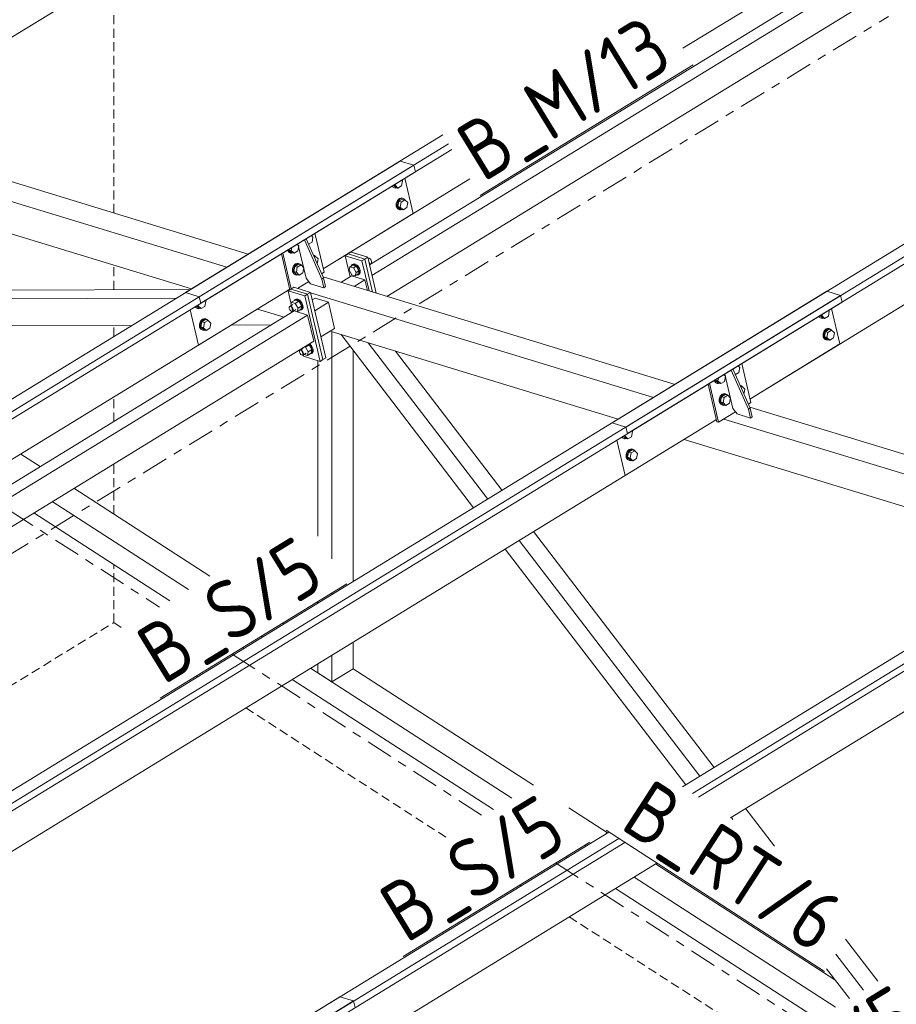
# Model space of a CAD drawing. Header units: millimetres. Extents: x 581 to 1768, y 561 to 1400.
# Tile 80 of 91: x 1296 to 1354, y 1262 to 1328. Entities that reach past the tile are written whole.
import ezdxf

# ---------------------------------------------------------------- set-up
doc = ezdxf.new("R2010")
doc.units = ezdxf.units.MM
doc.header["$LTSCALE"] = 0.6
for name, pattern in [('VERDECKT2', [1.5, 1, -0.5]), ('XKITLINE00', [0]), ('XKITLINE03', [6, 3, -1, 1, -1])]:
    doc.linetypes.add(name, pattern=pattern)
for name, color, linetype, lineweight in [('Bolt', 7, 'Continuous', 0), ('Part', 2, 'Continuous', 0), ('PartMark', 3, 'Continuous', 0), ('S-GRID', 1, 'Continuous', 0)]:
    doc.layers.add(name, color=color, linetype=linetype, lineweight=lineweight)
doc.styles.add('ISOCPEUR', font='ISOCPEUR.TTF')

msp = doc.modelspace()

# ---------------------------------------------------------------- linework, layer by layer
at = {"layer": 'Bolt', "color": 3, "linetype": 'XKITLINE00', "lineweight": 0}
for p, q in [((1320.814, 1316.489), (1320.829, 1316.573)), ((1321.31, 1316.793), (1321.247, 1316.455)), ((1321.31, 1316.793), (1321.264, 1316.839)), ((1320.605, 1316.435), (1320.632, 1316.382)), ((1320.632, 1316.382), (1320.767, 1316.318)), ((1320.688, 1316.365), (1320.64, 1316.457)), ((1320.823, 1316.301), (1320.688, 1316.365)), ((1320.696, 1316.491), (1320.832, 1316.353)), ((1320.733, 1316.514), (1320.814, 1316.489)), ((1320.767, 1316.318), (1320.823, 1316.301)), ((1320.999, 1316.303), (1320.814, 1316.489)), ((1320.92, 1316.327), (1320.823, 1316.301)), ((1320.832, 1316.353), (1320.999, 1316.303)), ((1321.247, 1316.455), (1320.999, 1316.303)), ((1320.966, 1315.466), (1320.891, 1315.274)), ((1320.891, 1315.274), (1320.893, 1315.075)), ((1320.946, 1315.257), (1321.021, 1315.449)), ((1320.949, 1315.058), (1320.946, 1315.257)), ((1321.098, 1315.601), (1320.966, 1315.466)), ((1321.05, 1315.42), (1320.987, 1315.082)), ((1321.021, 1315.449), (1321.154, 1315.584)), ((1321.298, 1315.572), (1321.05, 1315.42)), ((1321.05, 1315.42), (1321.217, 1315.369)), ((1321.252, 1315.642), (1321.098, 1315.601)), ((1321.154, 1315.584), (1321.308, 1315.625)), ((1321.154, 1315.031), (1321.217, 1315.369)), ((1321.217, 1315.369), (1321.465, 1315.521)), ((1321.252, 1315.642), (1321.308, 1315.625)), ((1321.298, 1315.572), (1321.465, 1315.521)), ((1321.308, 1315.625), (1321.443, 1315.561)), ((1321.443, 1315.561), (1321.463, 1315.522)), ((1321.465, 1315.521), (1321.65, 1315.335)), ((1321.65, 1315.335), (1321.587, 1314.996)), ((1320.893, 1315.075), (1320.972, 1314.924)), ((1321.028, 1314.907), (1320.949, 1315.058)), ((1320.972, 1314.924), (1321.107, 1314.86)), ((1320.987, 1315.082), (1321.173, 1314.895)), ((1320.987, 1315.082), (1321.154, 1315.031)), ((1321.163, 1314.843), (1321.028, 1314.907)), ((1321.107, 1314.86), (1321.163, 1314.843)), ((1321.339, 1314.844), (1321.154, 1315.031)), ((1321.26, 1314.868), (1321.163, 1314.843)), ((1321.173, 1314.895), (1321.339, 1314.844)), ((1321.587, 1314.996), (1321.339, 1314.844)), ((1315.27, 1312.688), (1315.043, 1312.548)), ((1315.333, 1313.026), (1315.224, 1313.136)), ((1315.333, 1313.026), (1315.27, 1312.688)), ((1313.632, 1312.16), (1313.7, 1312.03)), ((1313.677, 1312.164), (1313.676, 1312.188)), ((1313.756, 1312.013), (1313.677, 1312.164)), ((1313.7, 1312.03), (1313.835, 1311.966)), ((1313.72, 1312.214), (1313.715, 1312.188)), ((1313.715, 1312.188), (1313.9, 1312.001)), ((1313.715, 1312.188), (1313.882, 1312.137)), ((1313.891, 1311.949), (1313.756, 1312.013)), ((1313.835, 1311.966), (1313.891, 1311.949)), ((1313.882, 1312.137), (1313.919, 1312.336)), ((1314.067, 1311.95), (1313.882, 1312.137)), ((1313.988, 1311.974), (1313.891, 1311.949)), ((1313.9, 1312.001), (1314.067, 1311.95)), ((1314.315, 1312.102), (1314.067, 1311.95)), ((1314.378, 1312.441), (1314.269, 1312.551)), ((1314.378, 1312.441), (1314.315, 1312.102)), ((1314.32, 1311.289), (1314.166, 1311.248)), ((1314.222, 1311.231), (1314.376, 1311.272)), ((1314.32, 1311.289), (1314.376, 1311.272)), ((1314.376, 1311.272), (1314.511, 1311.208)), ((1315.352, 1311.848), (1315.466, 1311.794)), ((1315.378, 1311.788), (1315.488, 1311.754)), ((1315.413, 1311.709), (1315.488, 1311.754)), ((1315.466, 1311.794), (1315.486, 1311.755)), ((1315.488, 1311.754), (1315.673, 1311.568)), ((1315.615, 1311.252), (1315.673, 1311.568)), ((1319.002, 1311.605), (1319.009, 1311.61)), ((1319.07, 1311.613), (1319.009, 1311.61)), ((1319.14, 1311.232), (1319.056, 1311.374)), ((1319.142, 1311.569), (1319.07, 1311.613)), ((1319.137, 1311.219), (1319.213, 1311.266)), ((1319.206, 1311.49), (1319.142, 1311.569)), ((1319.244, 1311.397), (1319.206, 1311.49)), ((1319.213, 1311.266), (1319.247, 1311.315)), ((1319.247, 1311.315), (1319.244, 1311.397)), ((1314.034, 1311.114), (1313.959, 1310.921)), ((1313.959, 1310.921), (1313.961, 1310.723)), ((1313.961, 1310.723), (1314.04, 1310.571)), ((1314.014, 1310.904), (1314.089, 1311.097)), ((1314.017, 1310.706), (1314.014, 1310.904)), ((1314.096, 1310.554), (1314.017, 1310.706)), ((1314.166, 1311.248), (1314.034, 1311.114)), ((1314.118, 1311.068), (1314.055, 1310.729)), ((1314.055, 1310.729), (1314.24, 1310.543)), ((1314.055, 1310.729), (1314.222, 1310.678)), ((1314.089, 1311.097), (1314.222, 1311.231)), ((1314.366, 1311.22), (1314.118, 1311.068)), ((1314.118, 1311.068), (1314.285, 1311.017)), ((1314.222, 1310.678), (1314.285, 1311.017)), ((1314.407, 1310.492), (1314.222, 1310.678)), ((1314.285, 1311.017), (1314.533, 1311.169)), ((1314.366, 1311.22), (1314.533, 1311.169)), ((1314.655, 1310.644), (1314.407, 1310.492)), ((1314.511, 1311.208), (1314.531, 1311.17)), ((1314.533, 1311.169), (1314.718, 1310.983)), ((1314.718, 1310.983), (1314.655, 1310.644)), ((1317.746, 1310.813), (1317.8, 1311.04)), ((1317.922, 1310.515), (1317.746, 1310.813)), ((1317.979, 1311.15), (1317.8, 1311.04)), ((1317.8, 1311.04), (1318.031, 1310.97)), ((1317.884, 1311.098), (1317.952, 1311.196)), ((1317.884, 1311.092), (1317.884, 1311.098)), ((1317.952, 1311.196), (1318.011, 1311.233)), ((1317.952, 1311.196), (1318.074, 1311.202)), ((1318.21, 1311.08), (1317.979, 1311.15)), ((1318.134, 1311.239), (1318.011, 1311.233)), ((1318.21, 1311.08), (1318.031, 1310.97)), ((1318.031, 1310.97), (1318.208, 1310.672)), ((1318.074, 1311.202), (1318.219, 1311.115)), ((1318.278, 1311.151), (1318.134, 1311.239)), ((1318.208, 1310.672), (1318.153, 1310.445)), ((1318.387, 1310.782), (1318.208, 1310.672)), ((1318.387, 1310.782), (1318.21, 1311.08)), ((1318.219, 1311.115), (1318.346, 1310.957)), ((1318.406, 1310.993), (1318.278, 1311.151)), ((1318.387, 1310.782), (1318.333, 1310.555)), ((1318.346, 1310.957), (1318.423, 1310.771)), ((1318.428, 1310.607), (1318.36, 1310.508)), ((1318.482, 1310.807), (1318.406, 1310.993)), ((1318.42, 1310.545), (1318.487, 1310.643)), ((1318.423, 1310.771), (1318.428, 1310.607)), ((1318.487, 1310.643), (1318.482, 1310.807)), ((1319.095, 1311.204), (1319.14, 1311.232)), ((1319.114, 1311.123), (1319.14, 1311.232)), ((1314.04, 1310.571), (1314.175, 1310.507)), ((1314.231, 1310.49), (1314.096, 1310.554)), ((1314.175, 1310.507), (1314.231, 1310.49)), ((1314.328, 1310.516), (1314.231, 1310.49)), ((1314.24, 1310.543), (1314.407, 1310.492)), ((1318.153, 1310.445), (1317.922, 1310.515)), ((1318.333, 1310.555), (1318.153, 1310.445)), ((1318.36, 1310.508), (1318.248, 1310.503)), ((1318.36, 1310.508), (1318.42, 1310.545)), ((1308.178, 1308.742), (1308.115, 1308.404)), ((1308.178, 1308.742), (1308.132, 1308.789)), ((1313.856, 1308.451), (1313.91, 1308.678)), ((1313.91, 1308.678), (1314.149, 1308.825)), ((1313.91, 1308.678), (1314.154, 1308.604)), ((1314.083, 1308.784), (1314.131, 1308.854)), ((1314.131, 1308.854), (1314.191, 1308.891)), ((1314.131, 1308.854), (1314.254, 1308.86)), ((1314.393, 1308.75), (1314.149, 1308.825)), ((1314.154, 1308.604), (1314.393, 1308.75)), ((1314.314, 1308.897), (1314.191, 1308.891)), ((1314.254, 1308.86), (1314.398, 1308.773)), ((1314.458, 1308.809), (1314.314, 1308.897)), ((1314.58, 1308.436), (1314.393, 1308.75)), ((1314.398, 1308.773), (1314.526, 1308.615)), ((1314.586, 1308.651), (1314.458, 1308.809)), ((1314.662, 1308.465), (1314.586, 1308.651)), ((1307.472, 1308.384), (1307.5, 1308.331)), ((1307.5, 1308.331), (1307.635, 1308.267)), ((1307.556, 1308.314), (1307.508, 1308.406)), ((1307.69, 1308.25), (1307.556, 1308.314)), ((1307.564, 1308.44), (1307.7, 1308.303)), ((1307.601, 1308.463), (1307.682, 1308.438)), ((1307.635, 1308.267), (1307.69, 1308.25)), ((1307.682, 1308.438), (1307.697, 1308.522)), ((1307.867, 1308.252), (1307.682, 1308.438)), ((1307.787, 1308.276), (1307.69, 1308.25)), ((1307.7, 1308.303), (1307.867, 1308.252)), ((1308.115, 1308.404), (1307.867, 1308.252)), ((1313.746, 1308.355), (1313.78, 1308.404)), ((1313.748, 1308.273), (1313.746, 1308.355)), ((1313.787, 1308.18), (1313.748, 1308.273)), ((1313.78, 1308.404), (1313.995, 1308.536)), ((1313.78, 1308.404), (1313.841, 1308.407)), ((1313.85, 1308.101), (1313.787, 1308.18)), ((1313.841, 1308.407), (1313.913, 1308.363)), ((1313.923, 1308.057), (1313.85, 1308.101)), ((1313.913, 1308.363), (1313.977, 1308.284)), ((1313.984, 1308.06), (1313.923, 1308.057)), ((1313.977, 1308.284), (1314.015, 1308.191)), ((1313.984, 1308.06), (1314.199, 1308.192)), ((1314.018, 1308.109), (1313.984, 1308.06)), ((1314.015, 1308.191), (1314.018, 1308.109)), ((1314.072, 1308.114), (1314.283, 1308.05)), ((1314.154, 1308.604), (1314.341, 1308.289)), ((1314.283, 1308.05), (1314.341, 1308.289)), ((1314.283, 1308.05), (1314.522, 1308.196)), ((1314.341, 1308.289), (1314.58, 1308.436)), ((1314.54, 1308.166), (1314.468, 1308.163)), ((1314.522, 1308.196), (1314.58, 1308.436)), ((1314.526, 1308.615), (1314.602, 1308.429)), ((1314.607, 1308.265), (1314.54, 1308.166)), ((1314.54, 1308.166), (1314.599, 1308.203)), ((1314.599, 1308.203), (1314.667, 1308.301)), ((1314.602, 1308.429), (1314.607, 1308.265)), ((1314.667, 1308.301), (1314.662, 1308.465)), ((1349.782, 1308.095), (1349.719, 1307.756)), ((1349.782, 1308.095), (1349.736, 1308.141)), ((1307.834, 1307.415), (1307.759, 1307.223)), ((1307.814, 1307.206), (1307.889, 1307.398)), ((1307.966, 1307.55), (1307.834, 1307.415)), ((1307.918, 1307.369), (1307.855, 1307.031)), ((1307.889, 1307.398), (1308.022, 1307.533)), ((1308.166, 1307.521), (1307.918, 1307.369)), ((1307.918, 1307.369), (1308.085, 1307.318)), ((1308.12, 1307.591), (1307.966, 1307.55)), ((1308.022, 1307.533), (1308.176, 1307.574)), ((1308.022, 1306.98), (1308.085, 1307.318)), ((1308.085, 1307.318), (1308.333, 1307.471)), ((1308.12, 1307.591), (1308.176, 1307.574)), ((1308.166, 1307.521), (1308.333, 1307.471)), ((1308.176, 1307.574), (1308.31, 1307.51)), ((1308.31, 1307.51), (1308.331, 1307.471)), ((1308.333, 1307.471), (1308.518, 1307.284)), ((1349.076, 1307.736), (1349.104, 1307.683)), ((1349.104, 1307.683), (1349.239, 1307.62)), ((1349.159, 1307.666), (1349.111, 1307.758)), ((1349.294, 1307.603), (1349.159, 1307.666)), ((1349.167, 1307.792), (1349.304, 1307.655)), ((1349.204, 1307.815), (1349.285, 1307.79)), ((1349.239, 1307.62), (1349.294, 1307.603)), ((1349.285, 1307.79), (1349.301, 1307.874)), ((1349.471, 1307.604), (1349.285, 1307.79)), ((1349.391, 1307.628), (1349.294, 1307.603)), ((1349.304, 1307.655), (1349.471, 1307.604)), ((1349.719, 1307.756), (1349.471, 1307.604)), ((1307.759, 1307.223), (1307.761, 1307.024)), ((1307.761, 1307.024), (1307.84, 1306.873)), ((1307.817, 1307.007), (1307.814, 1307.206)), ((1307.896, 1306.856), (1307.817, 1307.007)), ((1307.84, 1306.873), (1307.975, 1306.809)), ((1307.855, 1307.031), (1308.04, 1306.844)), ((1307.855, 1307.031), (1308.022, 1306.98)), ((1308.031, 1306.792), (1307.896, 1306.856)), ((1307.975, 1306.809), (1308.031, 1306.792)), ((1308.207, 1306.793), (1308.022, 1306.98)), ((1308.128, 1306.818), (1308.031, 1306.792)), ((1308.04, 1306.844), (1308.207, 1306.793)), ((1308.455, 1306.945), (1308.207, 1306.793)), ((1308.518, 1307.284), (1308.455, 1306.945)), ((1349.437, 1306.767), (1349.362, 1306.575)), ((1349.418, 1306.558), (1349.493, 1306.75)), ((1349.57, 1306.902), (1349.437, 1306.767)), ((1349.522, 1306.722), (1349.459, 1306.383)), ((1349.493, 1306.75), (1349.625, 1306.885)), ((1349.77, 1306.874), (1349.522, 1306.722)), ((1349.522, 1306.722), (1349.688, 1306.671)), ((1349.724, 1306.943), (1349.57, 1306.902)), ((1349.625, 1306.885), (1349.779, 1306.926)), ((1349.626, 1306.332), (1349.688, 1306.671)), ((1349.688, 1306.671), (1349.937, 1306.823)), ((1349.724, 1306.943), (1349.779, 1306.926)), ((1349.77, 1306.874), (1349.937, 1306.823)), ((1349.779, 1306.926), (1349.914, 1306.862)), ((1349.914, 1306.862), (1349.934, 1306.823)), ((1349.937, 1306.823), (1350.122, 1306.636)), ((1349.362, 1306.575), (1349.365, 1306.377)), ((1349.365, 1306.377), (1349.444, 1306.225)), ((1349.42, 1306.36), (1349.418, 1306.558)), ((1349.5, 1306.208), (1349.42, 1306.36)), ((1349.444, 1306.225), (1349.579, 1306.161)), ((1349.459, 1306.383), (1349.644, 1306.197)), ((1349.459, 1306.383), (1349.626, 1306.332)), ((1349.634, 1306.144), (1349.5, 1306.208)), ((1349.579, 1306.161), (1349.634, 1306.144)), ((1349.811, 1306.146), (1349.626, 1306.332)), ((1349.731, 1306.17), (1349.634, 1306.144)), ((1349.644, 1306.197), (1349.811, 1306.146)), ((1350.059, 1306.298), (1349.811, 1306.146)), ((1350.122, 1306.636), (1350.059, 1306.298)), ((1314.426, 1305.438), (1314.46, 1305.488)), ((1314.428, 1305.356), (1314.426, 1305.438)), ((1314.467, 1305.263), (1314.428, 1305.356)), ((1314.46, 1305.488), (1314.675, 1305.619)), ((1314.46, 1305.488), (1314.521, 1305.491)), ((1314.521, 1305.491), (1314.593, 1305.447)), ((1314.536, 1305.534), (1314.542, 1305.562)), ((1314.593, 1305.447), (1314.657, 1305.368)), ((1314.657, 1305.368), (1314.695, 1305.275)), ((1314.776, 1305.705), (1314.834, 1305.687)), ((1314.834, 1305.687), (1315.073, 1305.834)), ((1314.834, 1305.687), (1315.021, 1305.373)), ((1314.963, 1305.133), (1315.021, 1305.373)), ((1315.073, 1305.834), (1315.015, 1305.851)), ((1315.021, 1305.373), (1315.26, 1305.519)), ((1315.05, 1305.873), (1315.078, 1305.856)), ((1315.26, 1305.519), (1315.073, 1305.834)), ((1315.078, 1305.856), (1315.206, 1305.698)), ((1315.138, 1305.893), (1315.11, 1305.91)), ((1315.266, 1305.735), (1315.138, 1305.893)), ((1315.202, 1305.279), (1315.26, 1305.519)), ((1315.206, 1305.698), (1315.282, 1305.512)), ((1315.288, 1305.348), (1315.22, 1305.25)), ((1315.342, 1305.549), (1315.266, 1305.735)), ((1315.279, 1305.286), (1315.347, 1305.385)), ((1315.282, 1305.512), (1315.288, 1305.348)), ((1315.347, 1305.385), (1315.342, 1305.549)), ((1314.531, 1305.184), (1314.467, 1305.263)), ((1314.603, 1305.141), (1314.531, 1305.184)), ((1314.664, 1305.144), (1314.603, 1305.141)), ((1314.664, 1305.144), (1314.879, 1305.275)), ((1314.698, 1305.193), (1314.664, 1305.144)), ((1314.695, 1305.275), (1314.698, 1305.193)), ((1314.752, 1305.198), (1314.963, 1305.133)), ((1314.963, 1305.133), (1315.202, 1305.279)), ((1315.22, 1305.25), (1315.148, 1305.246)), ((1315.22, 1305.25), (1315.279, 1305.286)), ((1343.805, 1304.326), (1343.694, 1304.437)), ((1343.805, 1304.326), (1343.742, 1303.987)), ((1342.103, 1303.462), (1342.172, 1303.329)), ((1342.149, 1303.463), (1342.148, 1303.489)), ((1342.228, 1303.312), (1342.149, 1303.463)), ((1342.193, 1303.517), (1342.187, 1303.487)), ((1342.187, 1303.487), (1342.372, 1303.3)), ((1342.187, 1303.487), (1342.354, 1303.436)), ((1342.354, 1303.436), (1342.392, 1303.639)), ((1342.539, 1303.249), (1342.354, 1303.436)), ((1342.787, 1303.401), (1342.539, 1303.249)), ((1342.85, 1303.74), (1342.739, 1303.852)), ((1342.85, 1303.74), (1342.787, 1303.401)), ((1343.742, 1303.987), (1343.515, 1303.848)), ((1342.172, 1303.329), (1342.307, 1303.265)), ((1342.363, 1303.248), (1342.228, 1303.312)), ((1342.307, 1303.265), (1342.363, 1303.248)), ((1342.46, 1303.274), (1342.363, 1303.248)), ((1342.372, 1303.3), (1342.539, 1303.249)), ((1343.824, 1303.147), (1343.938, 1303.093)), ((1343.851, 1303.087), (1343.96, 1303.054)), ((1343.886, 1303.008), (1343.96, 1303.054)), ((1343.938, 1303.093), (1343.958, 1303.054)), ((1343.96, 1303.054), (1344.145, 1302.867)), ((1344.087, 1302.552), (1344.145, 1302.867)), ((1342.506, 1302.413), (1342.431, 1302.22)), ((1342.431, 1302.22), (1342.433, 1302.022)), ((1342.486, 1302.203), (1342.561, 1302.396)), ((1342.489, 1302.005), (1342.486, 1302.203)), ((1342.638, 1302.548), (1342.506, 1302.413)), ((1342.59, 1302.367), (1342.527, 1302.028)), ((1342.561, 1302.396), (1342.694, 1302.531)), ((1342.838, 1302.519), (1342.59, 1302.367)), ((1342.59, 1302.367), (1342.757, 1302.316)), ((1342.792, 1302.588), (1342.638, 1302.548)), ((1342.694, 1302.531), (1342.848, 1302.572)), ((1342.694, 1301.977), (1342.757, 1302.316)), ((1342.757, 1302.316), (1343.005, 1302.468)), ((1342.792, 1302.588), (1342.848, 1302.572)), ((1342.838, 1302.519), (1343.005, 1302.468)), ((1342.848, 1302.572), (1342.983, 1302.508)), ((1342.983, 1302.508), (1343.003, 1302.469)), ((1343.005, 1302.468), (1343.19, 1302.282)), ((1343.19, 1302.282), (1343.127, 1301.943)), ((1342.433, 1302.022), (1342.512, 1301.87)), ((1342.568, 1301.853), (1342.489, 1302.005)), ((1342.512, 1301.87), (1342.647, 1301.807)), ((1342.527, 1302.028), (1342.712, 1301.842)), ((1342.527, 1302.028), (1342.694, 1301.977)), ((1342.703, 1301.79), (1342.568, 1301.853)), ((1342.647, 1301.807), (1342.703, 1301.79)), ((1342.879, 1301.791), (1342.694, 1301.977)), ((1342.8, 1301.815), (1342.703, 1301.79)), ((1342.712, 1301.842), (1342.879, 1301.791)), ((1343.127, 1301.943), (1342.879, 1301.791)), ((1336.649, 1300.044), (1336.603, 1300.09)), ((1335.944, 1299.686), (1335.972, 1299.633)), ((1335.972, 1299.633), (1336.106, 1299.569)), ((1336.027, 1299.616), (1335.979, 1299.707)), ((1336.162, 1299.552), (1336.027, 1299.616)), ((1336.035, 1299.742), (1336.172, 1299.604)), ((1336.072, 1299.764), (1336.153, 1299.74)), ((1336.106, 1299.569), (1336.162, 1299.552)), ((1336.153, 1299.74), (1336.169, 1299.824)), ((1336.338, 1299.553), (1336.153, 1299.74)), ((1336.259, 1299.578), (1336.162, 1299.552)), ((1336.172, 1299.604), (1336.338, 1299.553)), ((1336.587, 1299.705), (1336.338, 1299.553)), ((1336.649, 1300.044), (1336.587, 1299.705)), ((1336.437, 1298.851), (1336.305, 1298.717)), ((1336.361, 1298.7), (1336.493, 1298.834)), ((1336.637, 1298.823), (1336.389, 1298.671)), ((1336.592, 1298.892), (1336.437, 1298.851)), ((1336.493, 1298.834), (1336.647, 1298.875)), ((1336.592, 1298.892), (1336.647, 1298.875)), ((1336.637, 1298.823), (1336.804, 1298.772)), ((1336.647, 1298.875), (1336.782, 1298.812)), ((1336.782, 1298.812), (1336.802, 1298.773)), ((1336.305, 1298.717), (1336.23, 1298.524)), ((1336.23, 1298.524), (1336.233, 1298.326)), ((1336.233, 1298.326), (1336.312, 1298.174)), ((1336.286, 1298.507), (1336.361, 1298.7)), ((1336.288, 1298.309), (1336.286, 1298.507)), ((1336.367, 1298.157), (1336.288, 1298.309)), ((1336.312, 1298.174), (1336.446, 1298.11)), ((1336.389, 1298.671), (1336.327, 1298.332)), ((1336.327, 1298.332), (1336.512, 1298.146)), ((1336.327, 1298.332), (1336.493, 1298.281)), ((1336.502, 1298.093), (1336.367, 1298.157)), ((1336.389, 1298.671), (1336.556, 1298.62)), ((1336.493, 1298.281), (1336.556, 1298.62)), ((1336.679, 1298.095), (1336.493, 1298.281)), ((1336.599, 1298.119), (1336.502, 1298.093)), ((1336.512, 1298.146), (1336.679, 1298.095)), ((1336.556, 1298.62), (1336.804, 1298.772)), ((1336.927, 1298.247), (1336.679, 1298.095)), ((1336.804, 1298.772), (1336.99, 1298.586)), ((1336.99, 1298.586), (1336.927, 1298.247)), ((1336.446, 1298.11), (1336.502, 1298.093))]:
    msp.add_line(p, q, dxfattribs=at)
at = {"layer": 'Part', "color": 2, "linetype": 'XKITLINE00', "lineweight": 0}
for p, q in [((1285.321, 1320.297), (1342.773, 1355.518)), ((1340.016, 1325.632), (1373.469, 1346.14)), ((1373.778, 1344.694), (1319.102, 1311.174)), ((1374.668, 1344.422), (1319.269, 1310.459)), ((1320.266, 1309.071), (1375.076, 1342.672)), ((1335.299, 1300.628), (1403.99, 1342.739)), ((1336.211, 1300.35), (1383.257, 1329.191)), ((1336.313, 1299.912), (1383.378, 1328.766)), ((1344.488, 1302.22), (1384.036, 1326.465)), ((1306.828, 1309.327), (1324.005, 1319.857)), ((1285.307, 1319.751), (1311.018, 1311.896)), ((1307.74, 1309.048), (1324.378, 1319.248)), ((1283.583, 1318.962), (1309.586, 1311.018)), ((1307.842, 1308.611), (1324.601, 1318.885)), ((1275.88, 1290.354), (1321.154, 1318.109)), ((1322.066, 1317.831), (1321.154, 1318.109)), ((1276.254, 1289.745), (1322.066, 1317.831)), ((1276.476, 1289.382), (1322.168, 1317.393)), ((1280.931, 1317.605), (1307.227, 1309.571)), ((1322.168, 1317.393), (1322.066, 1317.831)), ((1316.017, 1310.919), (1325.805, 1316.92)), ((1322.015, 1314.596), (1321.463, 1316.961)), ((1316.017, 1310.919), (1322.015, 1314.596)), ((1316.072, 1310.683), (1315.465, 1313.284)), ((1314.869, 1310.279), (1314.331, 1312.589)), ((1314.757, 1312.85), (1315.914, 1310.231)), ((1314.877, 1312.924), (1316.033, 1310.305)), ((1313.875, 1309.572), (1313.316, 1311.967)), ((1317.68, 1311.905), (1317.871, 1312.022)), ((1317.871, 1312.022), (1318.984, 1311.682)), ((1313.784, 1309.517), (1313.226, 1311.911)), ((1317.68, 1311.905), (1317.489, 1311.788)), ((1317.489, 1311.788), (1318.602, 1311.448)), ((1317.489, 1311.788), (1317.816, 1310.386)), ((1317.68, 1311.905), (1318.793, 1311.565)), ((1317.68, 1311.905), (1318.793, 1311.565)), ((1318.602, 1311.448), (1318.793, 1311.565)), ((1319.071, 1309.436), (1318.602, 1311.448)), ((1318.793, 1311.565), (1318.984, 1311.682)), ((1318.793, 1311.565), (1319.306, 1309.364)), ((1319.306, 1309.364), (1318.793, 1311.565)), ((1318.984, 1311.682), (1319.541, 1309.292)), ((1315.91, 1310.584), (1316.072, 1310.683)), ((1314.308, 1309.602), (1315.05, 1310.057)), ((1315.16, 1309.92), (1314.869, 1310.279)), ((1315.914, 1310.231), (1316.033, 1310.305)), ((1315.914, 1310.231), (1316.05, 1309.648)), ((1316.003, 1310.373), (1339.49, 1303.197)), ((1316.033, 1310.305), (1316.169, 1309.721)), ((1317.907, 1310.442), (1317.199, 1310.008)), ((1318.796, 1310.17), (1317.907, 1310.442)), ((1318.796, 1310.17), (1318.088, 1309.736)), ((1318.96, 1309.47), (1318.796, 1310.17)), ((1273.22, 1262.57), (1349.625, 1309.411)), ((1277.681, 1287.417), (1313.777, 1309.546)), ((1278.514, 1309.431), (1307.164, 1309.533)), ((1306.828, 1309.327), (1307.74, 1309.048)), ((1307.689, 1305.813), (1313.777, 1309.546)), ((1313.86, 1309.563), (1313.669, 1309.446)), ((1313.669, 1309.446), (1314.781, 1309.106)), ((1313.996, 1308.044), (1313.669, 1309.446)), ((1314.051, 1309.68), (1313.86, 1309.563)), ((1313.86, 1309.563), (1314.972, 1309.223)), ((1314.972, 1309.223), (1313.86, 1309.563)), ((1315.163, 1309.34), (1314.051, 1309.68)), ((1314.972, 1309.223), (1315.163, 1309.34)), ((1316.05, 1309.648), (1315.16, 1309.92)), ((1315.163, 1309.34), (1316.183, 1304.965)), ((1315.17, 1309.311), (1338.057, 1302.319)), ((1316.05, 1309.648), (1316.169, 1309.721)), ((1350.537, 1309.132), (1349.625, 1309.411)), ((1274.132, 1262.291), (1350.537, 1309.132)), ((1274.234, 1261.854), (1350.639, 1308.695)), ((1277.559, 1308.845), (1306.209, 1308.947)), ((1307.74, 1309.048), (1307.842, 1308.611)), ((1314.972, 1309.223), (1314.781, 1309.106)), ((1314.781, 1309.106), (1315.801, 1304.731)), ((1315.992, 1304.848), (1314.972, 1309.223)), ((1315.992, 1304.848), (1314.972, 1309.223)), ((1315.471, 1308.948), (1315.282, 1308.832)), ((1316.361, 1308.677), (1315.448, 1308.117)), ((1316.361, 1308.677), (1315.471, 1308.948)), ((1316.769, 1306.927), (1316.361, 1308.677)), ((1350.639, 1308.695), (1350.537, 1309.132)), ((1314.086, 1308.099), (1257.023, 1273.116)), ((1307.137, 1308.179), (1307.689, 1305.813)), ((1311.626, 1308.227), (1313.407, 1307.683)), ((1314.976, 1307.828), (1314.086, 1308.099)), ((1350.486, 1305.897), (1349.934, 1308.263)), ((1314.976, 1307.828), (1257.189, 1272.401)), ((1315.384, 1306.078), (1314.976, 1307.828)), ((1280.329, 1307.056), (1303.257, 1307.138)), ((1309.888, 1307.161), (1312.571, 1307.171)), ((1315.857, 1306.367), (1316.769, 1306.927)), ((1316.474, 1306.746), (1335.698, 1300.873)), ((1316.474, 1306.746), (1316.585, 1306.712)), ((1316.585, 1291.542), (1316.585, 1306.712)), ((1258.186, 1271.012), (1315.384, 1306.078)), ((1326.05, 1294.958), (1317.202, 1306.524)), ((1314.689, 1305.071), (1314.571, 1305.579)), ((1318.018, 1290.034), (1318.018, 1305.457)), ((1326.991, 1295.535), (1319.006, 1305.972)), ((1327.946, 1296.12), (1320.837, 1305.413)), ((1344.488, 1302.22), (1350.486, 1305.897)), ((1314.689, 1305.071), (1315.801, 1304.731)), ((1315.655, 1293.06), (1315.655, 1304.776)), ((1315.801, 1304.731), (1315.992, 1304.848)), ((1316.183, 1304.965), (1315.992, 1304.848)), ((1343.229, 1304.152), (1344.385, 1301.533)), ((1343.348, 1304.225), (1344.504, 1301.606)), ((1344.543, 1301.985), (1343.937, 1304.586)), ((1343.341, 1301.581), (1342.802, 1303.89)), ((1342.283, 1300.701), (1341.697, 1303.213)), ((1342.394, 1300.667), (1341.788, 1303.268)), ((1343.631, 1301.221), (1343.341, 1301.581)), ((1344.381, 1301.885), (1344.543, 1301.985)), ((1344.385, 1301.533), (1344.504, 1301.606)), ((1344.385, 1301.533), (1344.521, 1300.95)), ((1344.474, 1301.674), (1369.074, 1294.159)), ((1344.504, 1301.606), (1344.64, 1301.023)), ((1282.409, 1264.162), (1342.249, 1300.847)), ((1336.16, 1297.115), (1342.249, 1300.847)), ((1342.394, 1300.667), (1343.521, 1301.358)), ((1342.75, 1300.885), (1367.641, 1293.281)), ((1344.521, 1300.95), (1343.631, 1301.221)), ((1344.521, 1300.95), (1344.64, 1301.023)), ((1335.299, 1300.628), (1336.211, 1300.35)), ((1336.211, 1300.35), (1336.313, 1299.912)), ((1339.988, 1276.328), (1379.209, 1300.373)), ((1340.653, 1275.898), (1380.121, 1300.094)), ((1342.283, 1300.701), (1342.394, 1300.667)), ((1335.608, 1299.48), (1336.16, 1297.115)), ((1340.098, 1299.529), (1365.282, 1291.834)), ((1341.051, 1275.642), (1380.223, 1299.657)), ((1295.832, 1298.544), (1297.131, 1297.705)), ((1299.368, 1296.259), (1308.456, 1290.388)), ((1297.936, 1295.381), (1307.023, 1289.51)), ((1296.701, 1294.624), (1305.789, 1288.753)), ((1342.099, 1277.622), (1330.051, 1293.369)), ((1340.202, 1276.459), (1328.155, 1292.207)), ((1341.143, 1277.036), (1329.096, 1292.784)), ((1343.198, 1274.254), (1371.832, 1291.809)), ((1316.585, 1289.155), (1316.585, 1289.273)), ((1315.655, 1288.585), (1315.655, 1288.702)), ((1313.3, 1287.259), (1313.394, 1287.199)), ((1311.868, 1286.381), (1311.961, 1286.32)), ((1318.018, 1284.211), (1318.018, 1285.992)), ((1310.633, 1285.624), (1310.727, 1285.564)), ((1316.585, 1283.333), (1316.585, 1285.114)), ((1315.655, 1283.934), (1315.655, 1284.544)), ((1315.171, 1284.247), (1328.607, 1275.567)), ((1316.585, 1283.333), (1315.655, 1283.934)), ((1318.018, 1284.211), (1316.585, 1283.333)), ((1318.018, 1284.211), (1330.039, 1276.445)), ((1313.936, 1283.49), (1327.372, 1274.81)), ((1332.4, 1274.92), (1334.977, 1273.256)), ((1346.118, 1272.368), (1344.203, 1274.871)), ((1343.344, 1274.16), (1343.248, 1274.285)), ((1302.804, 1253.532), (1335.071, 1273.314)), ((1303.715, 1253.253), (1335.736, 1272.884)), ((1303.817, 1252.816), (1336.134, 1272.627)), ((1333.451, 1272.438), (1333.544, 1272.377)), ((1311.992, 1255.124), (1338.281, 1271.24)), ((1332.217, 1271.681), (1332.31, 1271.621)), ((1338.187, 1271.182), (1350.154, 1263.451)), ((1336.754, 1270.304), (1350.19, 1261.624)), ((1335.52, 1269.547), (1348.955, 1260.867)), ((1353.013, 1263.355), (1350.863, 1266.165)), ((1352.058, 1262.769), (1350.221, 1265.171)), ((1351.117, 1262.192), (1349.588, 1264.191)), ((1277.909, 1238.27), (1317.13, 1262.314)), ((1278.574, 1237.84), (1318.041, 1262.036)), ((1318.041, 1262.036), (1317.13, 1262.314)), ((1318.144, 1261.598), (1318.041, 1262.036))]:
    msp.add_line(p, q, dxfattribs=at)
at = {"layer": 'Part', "color": 4, "linetype": 'VERDECKT2', "lineweight": 0}
for p, q in [((1302.035, 1314.64), (1302.035, 1330.544)), ((1302.035, 1309.515), (1302.035, 1311.157)), ((1302.035, 1306.389), (1302.035, 1307.133)), ((1302.035, 1300.712), (1302.035, 1302.347)), ((1302.035, 1294.536), (1302.035, 1297.894)), ((1302.035, 1287.292), (1302.035, 1291.178)), ((1269.729, 1267.486), (1302.035, 1287.292)), ((1302.035, 1287.292), (1302.702, 1286.861)), ((1307.547, 1283.731), (1307.64, 1283.671)), ((1310.85, 1281.598), (1324.285, 1272.918)), ((1329.13, 1269.788), (1329.223, 1269.728)), ((1332.433, 1267.655), (1345.868, 1258.975))]:
    msp.add_line(p, q, dxfattribs=at)
at = {"layer": 'PartMark', "color": 1, "linetype": 'XKITLINE00', "lineweight": 0}
for p, q in [((1326.482, 1315.816), (1340.693, 1324.528)), ((1305.144, 1282.259), (1317.597, 1289.893)), ((1334.893, 1273.429), (1349.471, 1264.011)), ((1321.341, 1265.014), (1333.794, 1272.648))]:
    msp.add_line(p, q, dxfattribs=at)
at = {"layer": 'S-GRID', "color": 1, "linetype": 'XKITLINE03', "lineweight": 0}
for p, q in [((1156.68, 1206.966), (1353.724, 1327.766)), ((1289.077, 1298.669), (1305.09, 1288.325)), ((1309.934, 1285.195), (1326.673, 1274.382)), ((1331.518, 1271.252), (1348.256, 1260.439))]:
    msp.add_line(p, q, dxfattribs=at)

# ---------------------------------------------------------------- texts
at = {"layer": 'PartMark', "color": 1, "style": 'ISOCPEUR', "width": 0.85}
for s, rotation, p in [('B_M/13', 31.51268, (1326.68, 1316.641)), ('B_S/5', 31.51268, (1305.342, 1283.084)), ('B_RT/6', -32.86486, (1335.722, 1273.608)), ('B_S/5', 31.51268, (1321.539, 1265.839)), ('B_S/5', 31.51268, (1345.155, 1253.142))]:
    msp.add_text(s, height=4, rotation=rotation, dxfattribs=at).set_placement(p)

doc.saveas('drawing.dxf')
